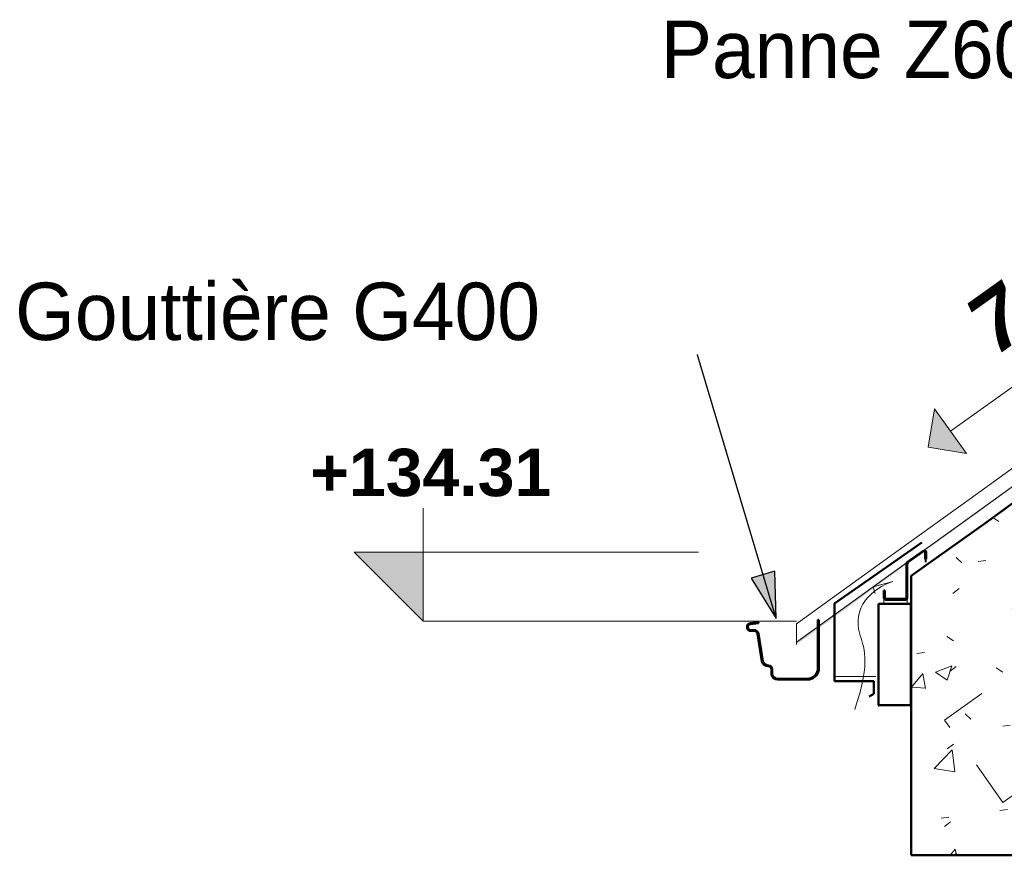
# Model space of a CAD drawing. Header units: metres. Extents: x -9.3 to 14.7, y 2.6 to 9.4.
# Tile 1 of 21: x -9.3 to -7.1, y 2.9 to 4.7. Entities that reach past the tile are written whole.
import ezdxf

# ---------------------------------------------------------------- set-up
doc = ezdxf.new("R2010")
doc.units = ezdxf.units.M
doc.linetypes.add('Tiret', pattern=[0.00635, 0.003175, -0.003175])
for name, color, linetype, lineweight in [('A-ANNO-NOTE', 131, 'Continuous', 9), ('A-DETL', 90, 'Continuous', 18), ('A-DETL-MEDM', 33, 'Continuous', 50), ('A-ROOF', 132, 'Continuous', 18), ('A-ROOF-PATT', 132, 'Continuous', 18), ('A-WALL', 113, 'Continuous', 25), ('A-WALL-PATT', 111, 'Continuous', 25), ('G-ANNO-DIMS', 111, 'Continuous', 9), ('G-ANNO-TEXT', 231, 'Continuous', 9), ('S-BEAM', 12, 'Continuous', 18), ('S-BEAM-HDLN', 1, 'Continuous', 18)]:
    doc.layers.add(name, color=color, linetype=linetype, lineweight=lineweight)
doc.styles.add('Arial_B', font='arialbd.ttf', dxfattribs={"height": 0.103175})
doc.styles.add('Arial_B_I_1', font='arialbi.ttf', dxfattribs={"height": 0.13})
doc.styles.add('Bodoni MT', font='BOD_R.TTF', dxfattribs={"height": 0.125})

# ---------------------------------------------------------------- blocks, each defined once
blk = doc.blocks.new('Cotes d_élévation - Marqueur de niveau - Intérieur rempli-546535-CCA_')
at = {"layer": 'G-ANNO-DIMS'}
blk.add_hatch(color=256, dxfattribs=at).paths.add_polyline_path([(-6.533, 6.42), (-6.533, 6.27), (-6.683, 6.42)])
for p, q in [((-6.533, 6.27), (-6.533, 6.57)), ((-6.683, 6.42), (-5.933, 6.42)), ((-6.533, 6.27), (-6.683, 6.42))]:
    blk.add_line(p, q, dxfattribs=at)
blk = doc.blocks.new('Pente - Pente-5017194-CCA_')
at = {"layer": 'A-ANNO-NOTE'}
blk.add_hatch(color=256, dxfattribs=at).paths.add_polyline_path([(-3.9225, 7.0807), (-3.9996, 7.1162), (-3.964, 7.1933)])
for p, q in [((-3.2865, 7.3793), (-3.9433, 7.137)), ((-3.964, 7.1933), (-3.9996, 7.1162)), ((-3.9225, 7.0807), (-3.964, 7.1933)), ((-3.9996, 7.1162), (-3.9225, 7.0807))]:
    blk.add_line(p, q, dxfattribs=at)

msp = doc.modelspace()

# ---------------------------------------------------------------- hatches: boundary and pattern name
at = {"layer": 'A-ROOF-PATT'}
h = msp.add_hatch(color=256, dxfattribs=at)
h.paths.add_polyline_path([(-7.57525, 3.35873), (-7.52886, 3.39245), (-7.52886, 3.39739), (-7.57525, 3.36395), (-7.57525, 3.36026)])
h.paths.add_polyline_path([(-7.52686, 3.3939), (-7.33586, 3.53274), (-7.33563, 3.53531), (-7.33515, 3.53655), (-7.33174, 3.53941), (-7.29719, 3.56339), (-7.29284, 3.56401), (-6.83736, 3.89447), (-6.63552, 4.04121), (-7.52686, 3.39883), (-7.52686, 3.39529)])
h.paths.add_polyline_path([(-7.33386, 3.53419), (-7.33265, 3.53554), (-7.33276, 3.53621), (-7.33386, 3.53453)])
at = {"layer": 'A-WALL-PATT', "lineweight": 18}
h = msp.add_hatch(dxfattribs=at)
h.set_pattern_fill('FP_2', color=256, style=0, pattern_type=2)
h.set_pattern_definition([(50, (0.0451, 4.125), (0.364365, -0.031877), [0.0381, -0.4191]), (355, (0.0451, 4.125), (-0.070485, 0.382117), [0.03048, -0.33528]), (100.451, (0.07547, 4.122), (0.293886, 0.35023), [0.03238, -0.35618]), (46.184, (0.0451, 4.227), (0.54216, -0.084084), [0.05715, -0.62865]), (96.636, (0.0903, 4.22), (0.474805, 0.494854), [0.04857, -0.53427]), (351.184, (0.0451, 4.227), (0.47481, 0.494846), [0.04572, -0.50292]), (21, (0.0959, 4.201), (0.303226, -0.204528), [0.0381, -0.4191]), (326, (0.0959, 4.201), (0.123607, 0.368379), [0.03048, -0.33528]), (71.451, (0.12117, 4.184), (0.426833, 0.163839), [0.03238, -0.35618]), (37.5, (0.0451, 4.125), (0.0061807, 0.1691082), [0.01676, -0.31445, 0.01676, -0.3236, -0.33655]), (37.5, (0.0451, 4.125), (0.0061807, 0.1691082), [-0.67158, 0.01676, -0.31979]), (7.5, (0.0451, 4.125), (0.1336414, 0.200358), [0.01676, -0.17729, 0.01676, -0.30683, -0.12827]), (7.5, (0.0451, 4.125), (0.1336414, 0.200358), [-0.51765, 0.01676, -0.11151]), (327.5, (-0.06818, 4.125), (0.2711816, -0.0114606), [0.01676, -0.11024, 0.01676, -0.37948, -0.52578]), (327.5, (-0.06818, 4.125), (0.2711816, -0.0114606), [-0.52324, 0.01676, -0.50902]), (317.5, (-0.11898, 4.125), (0.296258, 0.050851), [0.01676, -0.14834, 0.01676, -0.24638, -0.37338]), (317.5, (-0.11898, 4.125), (0.296258, 0.050851), [-0.42824, 0.01676, -0.35662])])
h.paths.add_polyline_path([(-7.10525, 2.9), (-7.10525, 3.66553), (-7.32525, 3.50824), (-7.32525, 2.9)])
at = {"layer": 'G-ANNO-TEXT', "lineweight": 25}
msp.add_hatch(color=7, dxfattribs=at).paths.add_polyline_path([(-7.61961, 3.41537), (-7.62249, 3.51886), (-7.67385, 3.50356)])

# ---------------------------------------------------------------- linework, layer by layer
at = {"layer": 'A-DETL'}
for p, q in [((-7.36548, 3.49577), (-7.40798, 3.48439)), ((-7.40798, 3.48439), (-7.4041, 3.4699)), ((-7.49207, 3.28897), (-7.40207, 3.28897))]:
    msp.add_line(p, q, dxfattribs=at)
msp.add_open_spline([(-7.44836, 3.21758), (-7.41083, 3.32656), (-7.44615, 3.377), (-7.44069, 3.45249), (-7.38718, 3.48996), (-7.36548, 3.49577)], degree=3, knots=[0, 0, 0, 0, 0.27616809, 0.49772592, 0.67650586, 0.67650586, 0.67650586, 0.67650586], dxfattribs=at)
at = {"layer": 'A-DETL-MEDM'}
for p, q in [((-7.30196, 3.58117), (-7.49207, 3.44806)), ((-7.49207, 3.44806), (-7.49207, 3.27933)), ((-7.49207, 3.27933), (-7.40707, 3.27933)), ((-7.40707, 3.27933), (-7.40707, 3.25133)), ((-7.40707, 3.25133), (-7.41659, 3.24583))]:
    msp.add_line(p, q, dxfattribs=at)
at = {"layer": 'A-ROOF'}
msp.add_line((-7.57525, 3.40395), (-7.57525, 3.35873), dxfattribs=at)
at = {"layer": 'A-ROOF', "flags": 128}
for points in [[(-6.60135, 4.10584), (-6.63552, 4.08121), (-6.82347, 3.94576), (-7.01141, 3.81031), (-7.19936, 3.67486), (-7.38731, 3.53941), (-7.57525, 3.40395)], [(-7.57525, 3.36395), (-7.38731, 3.49941), (-7.19936, 3.63486), (-7.01141, 3.77031), (-6.93579, 3.82481)]]:
    msp.add_lwpolyline(points, dxfattribs=at)
at = {"layer": 'A-WALL', "lineweight": 50}
for p, q in [((-7.32525, 3.50824), (-7.32525, 2.9)), ((-7.32525, 2.9), (-7.10525, 2.9))]:
    msp.add_line(p, q, dxfattribs=at)
at = {"layer": 'A-WALL', "lineweight": 50, "flags": 128}
msp.add_lwpolyline([(-7.10525, 3.66553), (-7.16025, 3.62621), (-7.21525, 3.58689), (-7.27025, 3.54756), (-7.32525, 3.50824)], dxfattribs=at)
at = {"layer": 'G-ANNO-DIMS'}
msp.add_line((-7.57525, 3.41), (-8.38844, 3.41), dxfattribs=at)
at = {"layer": 'G-ANNO-TEXT', "color": 250, "lineweight": 25}
for p, q in [((-8.01819, 4.08409), (-8.02153, 4.08409)), ((-7.8189, 4.08409), (-8.01819, 4.08409)), ((-7.61961, 3.41537), (-7.8189, 4.08409)), ((-7.62249, 3.51886), (-7.67385, 3.50356)), ((-7.61961, 3.41537), (-7.62249, 3.51886)), ((-7.67385, 3.50356), (-7.61961, 3.41537))]:
    msp.add_line(p, q, dxfattribs=at)
at = {"layer": 'S-BEAM', "lineweight": 50}
for p, q in [((-7.2975, 3.56338), (-7.3338, 3.53796)), ((-7.29484, 3.5608), (-7.29484, 3.5448)), ((-7.29284, 3.5448), (-7.29284, 3.5608)), ((-7.29484, 3.5448), (-7.29284, 3.5448)), ((-7.33586, 3.53472), (-7.33586, 3.46032)), ((-7.33386, 3.46032), (-7.33386, 3.53453)), ((-7.38286, 3.47632), (-7.38486, 3.47632)), ((-7.38486, 3.47632), (-7.38486, 3.46032)), ((-7.38286, 3.46032), (-7.38286, 3.47632)), ((-7.33786, 3.45832), (-7.38086, 3.45832)), ((-7.38086, 3.45632), (-7.33786, 3.45632)), ((-7.32625, 3.44707), (-7.39625, 3.44707)), ((-7.39625, 3.44707), (-7.39625, 3.22707)), ((-7.32625, 3.22707), (-7.32625, 3.44707)), ((-7.52686, 3.4124), (-7.52886, 3.4124)), ((-7.52886, 3.4124), (-7.52886, 3.39739)), ((-7.52686, 3.39883), (-7.52686, 3.4124)), ((-7.68288, 3.39808), (-7.68288, 3.39621)), ((-7.68086, 3.39621), (-7.68086, 3.39807)), ((-7.65821, 3.40721), (-7.6756, 3.40536)), ((-7.67556, 3.40337), (-7.65821, 3.4052)), ((-7.66737, 3.3903), (-7.67496, 3.3903)), ((-7.67496, 3.3883), (-7.66737, 3.3883)), ((-7.65821, 3.4052), (-7.65821, 3.40721)), ((-7.52886, 3.39739), (-7.52886, 3.30314)), ((-7.52686, 3.30296), (-7.52686, 3.39883)), ((-7.65973, 3.38239), (-7.65029, 3.32209)), ((-7.64833, 3.3225), (-7.65777, 3.3828)), ((-7.62986, 3.30473), (-7.62986, 3.29387)), ((-7.62786, 3.29404), (-7.62786, 3.30473)), ((-7.55137, 3.2844), (-7.61637, 3.2844)), ((-7.61637, 3.2824), (-7.55137, 3.2824)), ((-7.39625, 3.22707), (-7.32625, 3.22707))]:
    msp.add_line(p, q, dxfattribs=at)
at = {"layer": 'S-BEAM'}
for p, q in [((-7.38486, 3.46032), (-7.38486, 3.44853)), ((-7.33386, 3.44853), (-7.33386, 3.46032)), ((-7.39625, 3.22707), (-7.39625, 3.22372)), ((-7.32625, 3.22707), (-7.32625, 3.22372))]:
    msp.add_line(p, q, dxfattribs=at)
at = {"layer": 'S-BEAM', "lineweight": 50}
for centre, radius, start, end in [((-7.29588, 3.5608), 0.00304, 359.99993, 122.07347), ((-7.29588, 3.5608), 0.00104, 359.99993, 120), ((-7.33093, 3.53387), 0.005, 125.00005, 170.1589), ((-7.33093, 3.53387), 0.003, 125.00005, 167.28332), ((-7.38086, 3.46032), 0.004, 179.99996, 269.99996), ((-7.38086, 3.46032), 0.002, 179.99996, 269.99996), ((-7.33786, 3.46032), 0.002, 270.00004, 0.00004), ((-7.33786, 3.46032), 0.004, 270.00004, 0.00004), ((-7.6756, 3.39808), 0.00728, 90, 180), ((-7.67496, 3.39621), 0.00791, 180, 270), ((-7.67556, 3.39807), 0.0053, 90, 180), ((-7.67496, 3.39621), 0.00591, 180, 270), ((-7.66737, 3.3804), 0.0099, 14, 90), ((-7.66737, 3.3804), 0.0079, 14.61975, 90), ((-7.63653, 3.3256), 0.0142, 194.29726, 270), ((-7.63653, 3.3256), 0.0122, 194.72375, 270), ((-7.63653, 3.30473), 0.00867, 0, 90), ((-7.63653, 3.30473), 0.00667, 0, 90), ((-7.55137, 3.30729), 0.02289, 270, 349.56027), ((-7.55137, 3.30729), 0.02489, 270, 349.98963), ((-7.61637, 3.29607), 0.01367, 189.23772, 270), ((-7.61637, 3.29607), 0.01167, 190, 270)]:
    msp.add_arc(centre, radius, start, end, dxfattribs=at)
at = {"layer": 'S-BEAM-HDLN', "linetype": 'Tiret'}
for p, q in [((-7.33265, 3.53633), (-7.2964, 3.56171)), ((-7.2964, 3.55501), (-7.2964, 3.56171)), ((-7.29484, 3.53811), (-7.29484, 3.5448)), ((-7.29284, 3.5448), (-7.29284, 3.53811)), ((-7.25317, 3.19437), (-7.10529, 3.29978)), ((-7.12547, 3.01523), (-7.25317, 3.19437)), ((-7.12547, 3.01523), (-7.10529, 3.02961))]:
    msp.add_line(p, q, dxfattribs=at)

# ---------------------------------------------------------------- block references
at = {"layer": 'A-ANNO-NOTE', "rotation": 15.23330908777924}
msp.add_blockref('Pente - Pente-5017194-CCA_', (-1.55966, -2.02679), dxfattribs=at)
at = {"layer": 'G-ANNO-DIMS'}
msp.add_blockref('Cotes d_élévation - Marqueur de niveau - Intérieur rempli-546535-CCA_', (-1.85546, -2.86), dxfattribs=at)

# ---------------------------------------------------------------- texts
at = {"layer": 'G-ANNO-TEXT', "color": 7, "lineweight": 25, "char_height": 0.125, "attachment_point": 1, "style": 'Bodoni MT', "bg_fill": 3, "box_fill_scale": 1.25, "bg_fill_color": 256, "bg_fill_true_color": 13158600, "bg_fill_transparency": 0}
for s, insert, width in [('Panne Z60', (-7.87073, 4.71672), 1.0582275), ('Gouttière G400', (-9.27669, 4.14659), 1.5151894)]:
    msp.add_mtext(s, dxfattribs=dict(at, insert=insert, width=width))

# ---------------------------------------------------------------- next in the draw order: texts
at = {"layer": 'A-ANNO-NOTE', "insert": (-7.21627, 4.09152), "char_height": 0.13, "width": 0.4369197, "attachment_point": 1, "rotation": 35.48284, "style": 'Arial_B_I_1', "bg_fill": 3, "box_fill_scale": 1.25, "bg_fill_color": 256, "bg_fill_true_color": 13158600, "bg_fill_transparency": 0}
msp.add_mtext('70%', dxfattribs=at)
at = {"layer": 'G-ANNO-DIMS', "insert": (-8.63411, 3.78513), "char_height": 0.103175, "width": 0.6096816, "attachment_point": 1, "line_spacing_factor": 0.941778, "style": 'Arial_B', "bg_fill": 3, "box_fill_scale": 1.25, "bg_fill_color": 256, "bg_fill_true_color": 13158600, "bg_fill_transparency": 0}
msp.add_mtext('+134.31', dxfattribs=at)

doc.saveas('drawing.dxf')
